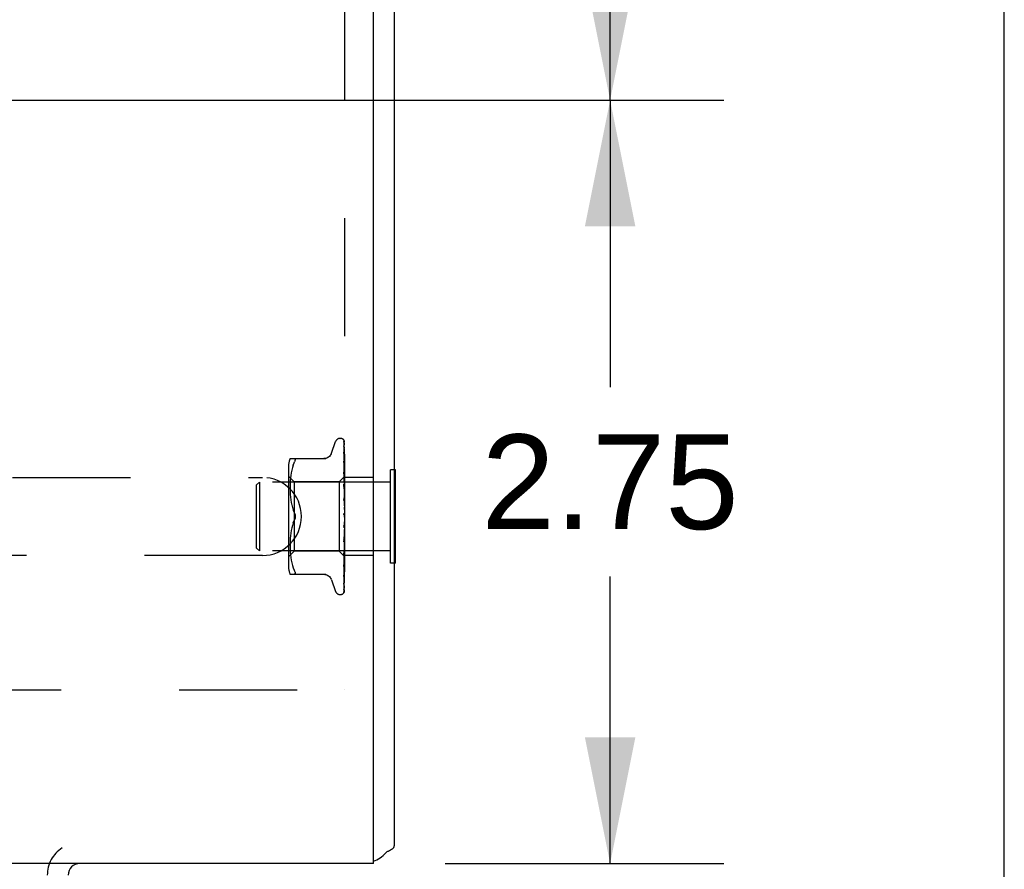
# Model space of a CAD drawing. Header units: inches. Extents: x 0 to 77.3, y 0 to 50.
# Tile 52 of 56: x 73.7 to 77.3, y 39.6 to 42.7. Entities that reach past the tile are written whole.
import ezdxf

# ---------------------------------------------------------------- set-up
doc = ezdxf.new("R2010")
doc.units = ezdxf.units.IN
doc.header["$LTSCALE"] = 4.25
doc.header["$MEASUREMENT"] = 0
doc.linetypes.add('HIDDEN', pattern=[0.2, 0.1, -0.1])
doc.layers.get('0').update_dxf_attribs({"linetype": 'CONTINUOUS'})
doc.layers.add('DEFAULT_2', color=8, linetype='HIDDEN')
doc.layers.add('DIMENSIONS', color=7, linetype='CONTINUOUS')
doc.styles.get("Standard").update_dxf_attribs({"font": 'arial.ttf'})
doc.dimstyles.new('DIMSTYLE_1', dxfattribs={"dimtxt": 0.340909, "dimasz": 0.454545, "dimexe": 0.09, "dimexo": 0.07, "dimgap": 0.0375, "dimtad": 0, "dimtih": 1, "dimtoh": 1, "dimzin": 4, "dimdsep": 46, "dimtxsty": 'Standard', "dimblk": '_FILLED', "dimblk1": '_FILLED', "dimblk2": '_FILLED', "dimcen": 0.09, "dimadec": 3, "dimazin": 1, "dimtfac": 1, "dimtdec": 3, "dimtofl": 0, "dimtmove": 0, "dimatfit": 3, "dimldrblk": '_FILLED', "dimfxl": 0, "dimtolj": 1, "dimtzin": 4, "dimarcsym": 0})

# ---------------------------------------------------------------- blocks, each defined once
blk = doc.blocks.new('_FILLED')
at = {"color": 0, "linetype": 'ByBlock'}
blk.add_solid([(0, 0), (-1, 0.2), (-1, -0.2)], dxfattribs=at)
blk = doc.blocks.new('*D10')
at = {"layer": 'DIMENSIONS', "color": 2, "linetype": 'Continuous'}
for p, q in [((65.3931, 42.3653), (76.2617, 42.3653)), ((75.8526, 42.3653), (75.8526, 41.3312)), ((75.8526, 39.6153), (75.8526, 40.6494)), ((75.2581, 39.6153), (76.2617, 39.6153))]:
    blk.add_line(p, q, dxfattribs=at)
at = {"layer": 'DIMENSIONS', "color": 2, "linetype": 'Continuous', "xscale": 0.4545454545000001, "yscale": 0.4545454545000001, "zscale": 0.4545454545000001}
for p, rotation in [((75.8526, 42.3653), 90), ((75.8526, 39.6153), 270)]:
    blk.add_blockref('_FILLED', p, dxfattribs=dict(at, rotation=rotation))
at = {"layer": 'DIMENSIONS', "color": 2, "linetype": 'Continuous', "insert": (75.8526, 41.1607), "char_height": 0.34091, "width": 0.926411, "attachment_point": 2, "line_spacing_factor": 0.9}
blk.add_mtext('2.75', dxfattribs=at)
blk = doc.blocks.new('*D11')
at = {"layer": 'DIMENSIONS', "color": 2, "linetype": 'Continuous'}
for p, q in [((75.3181, 45.6153), (76.2617, 45.6153)), ((75.8526, 45.6153), (75.8526, 44.3312)), ((75.8526, 42.3653), (75.8526, 43.6494)), ((65.3931, 42.3653), (76.2617, 42.3653))]:
    blk.add_line(p, q, dxfattribs=at)
at = {"layer": 'DIMENSIONS', "color": 2, "linetype": 'Continuous', "xscale": 0.4545454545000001, "yscale": 0.4545454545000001, "zscale": 0.4545454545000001}
for p, rotation in [((75.8526, 45.6153), 90), ((75.8526, 42.3653), 270)]:
    blk.add_blockref('_FILLED', p, dxfattribs=dict(at, rotation=rotation))
at = {"layer": 'DIMENSIONS', "color": 2, "linetype": 'Continuous', "insert": (75.8526, 44.1607), "char_height": 0.34091, "width": 0.926411, "attachment_point": 2, "line_spacing_factor": 0.9}
blk.add_mtext('3.25', dxfattribs=at)
blk = doc.blocks.new('*D12')
at = {"layer": 'DIMENSIONS', "color": 2, "linetype": 'Continuous'}
for p, q in [((65.0749, 42.0471), (65.0749, 37.5796)), ((75.0749, 39.4401), (75.0749, 37.5796)), ((65.0749, 37.9887), (69.3088, 37.9887)), ((75.0749, 37.9887), (70.841, 37.9887))]:
    blk.add_line(p, q, dxfattribs=at)
at = {"layer": 'DIMENSIONS', "color": 2, "linetype": 'Continuous', "xscale": 0.4545454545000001, "yscale": 0.4545454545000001, "zscale": 0.4545454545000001, "rotation": 180}
blk.add_blockref('_FILLED', (65.0749, 37.9887), dxfattribs=at)
at = {"layer": 'DIMENSIONS', "color": 2, "linetype": 'Continuous', "xscale": 0.4545454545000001, "yscale": 0.4545454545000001, "zscale": 0.4545454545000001}
blk.add_blockref('_FILLED', (75.0749, 37.9887), dxfattribs=at)
at = {"layer": 'DIMENSIONS', "color": 2, "linetype": 'Continuous', "insert": (70.0749, 38.1591), "char_height": 0.34091, "width": 1.191281, "attachment_point": 2, "line_spacing_factor": 0.9}
blk.add_mtext('10.00', dxfattribs=at)

msp = doc.modelspace()

# ---------------------------------------------------------------- linework, layer by layer
at = {"color": 7, "linetype": 'Continuous'}
for p, q in [((77.272727, 0), (77.272727, 50)), ((75.078909, 41.033787), (75.074909, 41.033787)), ((75.078909, 40.696787), (75.078909, 41.033787)), ((75.078909, 40.696787), (75.074909, 40.696787))]:
    msp.add_line(p, q, dxfattribs=at)
at = {"color": 3, "linetype": 'Continuous'}
for p, q in [((74.999909, 39.615287), (74.999909, 45.210287)), ((75.074909, 45.210287), (75.074909, 39.678287)), ((74.999909, 39.615287), (55.149909, 39.615287))]:
    msp.add_line(p, q, dxfattribs=at)
for points in [[(75.044092, 39.653157), (75.045299, 39.65437), (75.046672, 39.655564), (75.048209, 39.656743), (75.049888, 39.657902), (75.051686, 39.659039), (75.053574, 39.660152), (75.055519, 39.661242), (75.057487, 39.662311), (75.061358, 39.664392)], [(75.061358, 39.664392), (75.063211, 39.665416), (75.064973, 39.666433), (75.066598, 39.667431), (75.068125, 39.668447), (75.069591, 39.669529), (75.07091, 39.670639), (75.072038, 39.671754), (75.072963, 39.672858), (75.073678, 39.673926), (75.074202, 39.67495), (75.074559, 39.675916), (75.074775, 39.676806), (75.07488, 39.677598), (75.074909, 39.678287)]]:
    msp.add_lwpolyline(points, dxfattribs=at)
for centre, radius, start, end in [((74.957909, 39.732287), 0.117, 291.040241, 317.443082), ((73.941909, 39.573287), 0.042, 90, 180)]:
    msp.add_arc(centre, radius, start, end, dxfattribs=at)
at = {"layer": 'DEFAULT_2', "color": 8, "linetype": 'HIDDEN'}
for p, q in [((74.895909, 44.490287), (74.895909, 40.240287)), ((74.848358, 41.093279), (74.863751, 41.135571)), ((74.879412, 41.146537), (74.880242, 41.146537)), ((74.893266, 41.137854), (74.894266, 41.069019)), ((74.893266, 41.133521), (74.89394, 41.087883)), ((74.893266, 41.132329), (74.894266, 41.06505)), ((74.893266, 41.119486), (74.893597, 41.098284)), ((74.893266, 41.117145), (74.893941, 41.074622)), ((74.893248, 41.096508), (74.893267, 41.096251)), ((74.893266, 41.096256), (74.893941, 41.056727)), ((74.893266, 41.092849), (74.893941, 41.054548)), ((74.893597, 41.098284), (74.894575, 41.034771)), ((74.89394, 41.087883), (74.894575, 41.044348)), ((74.693885, 41.04488), (74.693885, 40.685695)), ((74.699401, 41.073621), (74.828623, 41.073621)), ((74.711224, 41.050605), (74.708149, 41.041715)), ((74.711214, 41.050575), (74.71482, 41.059037)), ((74.71482, 41.059037), (74.716082, 41.061796)), ((74.717054, 41.064235), (74.716082, 41.061796)), ((74.893266, 41.064667), (74.893941, 41.030406)), ((74.893266, 41.060316), (74.893597, 41.044345)), ((74.89327, 41.06463), (74.893267, 41.064663)), ((74.893597, 41.044345), (74.894267, 41.01164)), ((74.893941, 41.074622), (74.894868, 41.015027)), ((74.893941, 41.054548), (74.894575, 41.017938)), ((74.894266, 41.069019), (74.895122, 41.008752)), ((74.894266, 41.06505), (74.895122, 41.006105)), ((74.895909, 41.040532), (74.895294, 41.046531)), ((74.713885, 40.990537), (74.693885, 41.010537)), ((74.702133, 41.013316), (74.701022, 41.003896)), ((74.703647, 41.022853), (74.702126, 41.013266)), ((74.705653, 41.03241), (74.703638, 41.022802)), ((74.708164, 41.041763), (74.70564, 41.032358)), ((74.895149, 41.008778), (74.876908, 40.990537)), ((74.893267, 41.025855), (74.893598, 41.012278)), ((74.893267, 41.020715), (74.893942, 40.994811)), ((74.893281, 41.025647), (74.893268, 41.02585)), ((74.894049, 41.018042), (74.893281, 41.02564)), ((74.893598, 41.012278), (74.894576, 40.971697)), ((74.894897, 41.009406), (74.894049, 41.018042)), ((74.894575, 41.034771), (74.895122, 40.998361)), ((74.894575, 41.017938), (74.895123, 40.9858)), ((74.894868, 41.02404), (74.895122, 41.006207)), ((74.895909, 41.0095), (74.895122, 41.008751)), ((74.895122, 41.008751), (74.895128, 41.008757)), ((74.895128, 41.008757), (74.895146, 41.008775)), ((75.074909, 41.033787), (75.060909, 41.033787)), ((75.060909, 40.696787), (75.060909, 41.033787)), ((71.999909, 41.005787), (74.599909, 41.005787)), ((74.578909, 40.979287), (74.588909, 40.989287)), ((74.578909, 40.751287), (74.578909, 40.979287)), ((75.060909, 40.989287), (74.588909, 40.989287)), ((74.588909, 40.989287), (74.588909, 40.741287)), ((74.699492, 40.978082), (74.699405, 40.969626)), ((74.699779, 40.986434), (74.699489, 40.977938)), ((74.700263, 40.995052), (74.699774, 40.986319)), ((74.701028, 41.003952), (74.700258, 40.994969)), ((74.876908, 40.990537), (74.713885, 40.990537)), ((74.713885, 40.990537), (74.713885, 40.740037)), ((74.876908, 40.990537), (74.876908, 40.740037)), ((74.893286, 40.980932), (74.893269, 40.981214)), ((74.893269, 40.981206), (74.895125, 40.924965)), ((74.89327, 40.975454), (74.893944, 40.957278)), ((74.894484, 40.967936), (74.893287, 40.980927)), ((74.893942, 40.994811), (74.894577, 40.970002)), ((74.894576, 40.971697), (74.895124, 40.948629)), ((74.895122, 41.006104), (74.895146, 41.006233)), ((74.895122, 41.006207), (74.895146, 41.006131)), ((74.895122, 40.998361), (74.895146, 40.998596)), ((74.895122, 40.998563), (74.895146, 40.998397)), ((74.895122, 40.9858), (74.895146, 40.986142)), ((74.895122, 40.986094), (74.895146, 40.985851)), ((74.895526, 40.988794), (74.895146, 40.986142)), ((74.895526, 40.98371), (74.895146, 40.985851)), ((74.895909, 40.975791), (74.895146, 40.96932)), ((74.895909, 40.991342), (74.895526, 40.988794)), ((74.895909, 40.981447), (74.895526, 40.98371)), ((74.999909, 41.005787), (74.895909, 41.005787)), ((74.699406, 40.969797), (74.699486, 40.9612)), ((74.699482, 40.96139), (74.699773, 40.952613)), ((74.699764, 40.952812), (74.700277, 40.943727)), ((74.700263, 40.943922), (74.701061, 40.934629)), ((74.893944, 40.957278), (74.894579, 40.939832)), ((74.895302, 40.958864), (74.894484, 40.967936)), ((74.894577, 40.970002), (74.895124, 40.948182)), ((74.894579, 40.939832), (74.895126, 40.924458)), ((74.895122, 40.968872), (74.895146, 40.96932)), ((74.895122, 40.969248), (74.895146, 40.968949)), ((74.895123, 40.948182), (74.895146, 40.948737)), ((74.895123, 40.948629), (74.895146, 40.948299)), ((74.895909, 40.963162), (74.895146, 40.968949)), ((74.895909, 40.956247), (74.895146, 40.948737)), ((74.895909, 40.941339), (74.895146, 40.948299)), ((74.895909, 40.951996), (74.895302, 40.958864)), ((74.701043, 40.93481), (74.702169, 40.925316)), ((74.702148, 40.92547), (74.703671, 40.915925)), ((74.703649, 40.916045), (74.705634, 40.906544)), ((74.705615, 40.906628), (74.70811, 40.897321)), ((74.893289, 40.932082), (74.893275, 40.932282)), ((74.893275, 40.932272), (74.895131, 40.899051)), ((74.89328, 40.92607), (74.893954, 40.916286)), ((74.89329, 40.932074), (74.895909, 40.902213)), ((74.893954, 40.916286), (74.894588, 40.906839)), ((74.894588, 40.906839), (74.895134, 40.898472)), ((74.895125, 40.924458), (74.895146, 40.925139)), ((74.895125, 40.924965), (74.895146, 40.92465)), ((74.895909, 40.933414), (74.895146, 40.925139)), ((74.895909, 40.916767), (74.895146, 40.92465)), ((74.895909, 40.90812), (74.895146, 40.899377)), ((74.708096, 40.897369), (74.711181, 40.888451)), ((74.711173, 40.888472), (74.71482, 40.879871)), ((74.894809, 40.870981), (74.894738, 40.871067)), ((74.894933, 40.870833), (74.894874, 40.870903)), ((74.895131, 40.899051), (74.895146, 40.898855)), ((74.895909, 40.890334), (74.895146, 40.898854)), ((74.895909, 40.881278), (74.895146, 40.872383)), ((74.895909, 40.862997), (74.895146, 40.871846)), ((74.895909, 40.868815), (74.895715, 40.869192)), ((74.70811, 40.833254), (74.705615, 40.823947)), ((74.711173, 40.842102), (74.71482, 40.850704)), ((74.895909, 40.853857), (74.89329, 40.82392)), ((74.893983, 40.835788), (74.893315, 40.83039)), ((74.894615, 40.841076), (74.893983, 40.835788)), ((74.89516, 40.845817), (74.894615, 40.841076)), ((74.895909, 40.835742), (74.895146, 40.844601)), ((74.701061, 40.795945), (74.700263, 40.786652)), ((74.702169, 40.805259), (74.701043, 40.795765)), ((74.703671, 40.81465), (74.702148, 40.805105)), ((74.705634, 40.82403), (74.703649, 40.814529)), ((74.895127, 40.818333), (74.893271, 40.773399)), ((74.894581, 40.806944), (74.893947, 40.793435)), ((74.895124, 40.793924), (74.894577, 40.775242)), ((74.895128, 40.818871), (74.894581, 40.806944)), ((74.894846, 40.791071), (74.895214, 40.795245)), ((74.895124, 40.793924), (74.895128, 40.793552)), ((74.895124, 40.793446), (74.895146, 40.793776)), ((74.895127, 40.818333), (74.895146, 40.818611)), ((74.895909, 40.82685), (74.895146, 40.818611)), ((74.895909, 40.809555), (74.895146, 40.818103)), ((74.895909, 40.801232), (74.895146, 40.793776)), ((74.895214, 40.795245), (74.895527, 40.798809)), ((74.895527, 40.798809), (74.895792, 40.801851)), ((74.895792, 40.801851), (74.895909, 40.803199)), ((74.699405, 40.760948), (74.699492, 40.752492)), ((74.699486, 40.769374), (74.699406, 40.760778)), ((74.699773, 40.777961), (74.699482, 40.769185)), ((74.700277, 40.786848), (74.699764, 40.777762)), ((74.895124, 40.793446), (74.893268, 40.726409)), ((74.893271, 40.773394), (74.893288, 40.773659)), ((74.893947, 40.793435), (74.893273, 40.779391)), ((74.89329, 40.773687), (74.893897, 40.780432)), ((74.893897, 40.780432), (74.894846, 40.791071)), ((74.894577, 40.775242), (74.893943, 40.754018)), ((74.895123, 40.77162), (74.894576, 40.74686)), ((74.895123, 40.771207), (74.894576, 40.745289)), ((74.895123, 40.771621), (74.895146, 40.77112)), ((74.895124, 40.771207), (74.895146, 40.771526)), ((74.895128, 40.793552), (74.895146, 40.793311)), ((74.895909, 40.785382), (74.895146, 40.793311)), ((74.895909, 40.777929), (74.895146, 40.771526)), ((74.895909, 40.764097), (74.895146, 40.77112)), ((74.599909, 40.724787), (71.999909, 40.724787)), ((74.578909, 40.751287), (74.588909, 40.741287)), ((75.060909, 40.741287), (74.588909, 40.741287)), ((74.713885, 40.740037), (74.693885, 40.720037)), ((74.699489, 40.752637), (74.699779, 40.74414)), ((74.699774, 40.744255), (74.700263, 40.735523)), ((74.700258, 40.735605), (74.701028, 40.726622)), ((74.701022, 40.726678), (74.702133, 40.717259)), ((74.876908, 40.740037), (74.713885, 40.740037)), ((74.895909, 40.721036), (74.876908, 40.740037)), ((74.893943, 40.754018), (74.893268, 40.731878)), ((74.893268, 40.72641), (74.893284, 40.726664)), ((74.893284, 40.72667), (74.894482, 40.739198)), ((74.894576, 40.74686), (74.893941, 40.71869)), ((74.895123, 40.737916), (74.894266, 40.684912)), ((74.895123, 40.737667), (74.894266, 40.683537)), ((74.895123, 40.752727), (74.894267, 40.706114)), ((74.894482, 40.739198), (74.895301, 40.748017)), ((74.895122, 40.727718), (74.894575, 40.690805)), ((74.895122, 40.727565), (74.894575, 40.690221)), ((74.895122, 40.752727), (74.895146, 40.752332)), ((74.895122, 40.752391), (74.895146, 40.752664)), ((74.895122, 40.737916), (74.895146, 40.737627)), ((74.895122, 40.737667), (74.895146, 40.737873)), ((74.895122, 40.727718), (74.895146, 40.727536)), ((74.895122, 40.727565), (74.895146, 40.727688)), ((74.895909, 40.757783), (74.895146, 40.752664)), ((74.895909, 40.74647), (74.895146, 40.752332)), ((74.895301, 40.748017), (74.895909, 40.754747)), ((74.999909, 40.724787), (74.895909, 40.724787)), ((74.702126, 40.717309), (74.703647, 40.707721)), ((74.703638, 40.707772), (74.705653, 40.698164)), ((74.70564, 40.698217), (74.708164, 40.688811)), ((74.708149, 40.688859), (74.711224, 40.67997)), ((74.893941, 40.71869), (74.893267, 40.689258)), ((74.893277, 40.684635), (74.894046, 40.691786)), ((74.894575, 40.690221), (74.89394, 40.647587)), ((74.895122, 40.722499), (74.894266, 40.662336)), ((74.895122, 40.722499), (74.895146, 40.722424)), ((74.895122, 40.722448), (74.895146, 40.722475)), ((75.074909, 40.696787), (75.060909, 40.696787)), ((74.699401, 40.656954), (74.828623, 40.656954)), ((74.711214, 40.679999), (74.71482, 40.671537)), ((74.716082, 40.65714), (74.71482, 40.656954)), ((74.893267, 40.653026), (74.893265, 40.652972)), ((74.893941, 40.686195), (74.893266, 40.649132)), ((74.894266, 40.684912), (74.893266, 40.624486)), ((74.894266, 40.662621), (74.893266, 40.593656)), ((74.893267, 40.684497), (74.893276, 40.684627)), ((74.848358, 40.637295), (74.863751, 40.595003)), ((74.893266, 40.649111), (74.893261, 40.649042)), ((74.893267, 40.649137), (74.893266, 40.649111)), ((74.89394, 40.647587), (74.893266, 40.602881)), ((74.879412, 40.584037), (74.880242, 40.584037)), ((74.89248, 40.591386), (74.892966, 40.59205)), ((74.893279, 40.60373), (74.893949, 40.604935)), ((71.749909, 40.240287), (74.999909, 40.240287))]:
    msp.add_line(p, q, dxfattribs=at)
for points in [[(74.895909, 41.133828), (74.895452, 41.13535), (74.894981, 41.13666), (74.894456, 41.137894), (74.89386, 41.139074), (74.893156, 41.140223), (74.892289, 41.14135), (74.891464, 41.142194)], [(74.89186, 41.141747), (74.891601, 41.142012), (74.89159, 41.142024), (74.89161, 41.142002), (74.891669, 41.141938), (74.891777, 41.141815), (74.891912, 41.141652), (74.892057, 41.141462), (74.892208, 41.141247), (74.892354, 41.141019), (74.892496, 41.140774), (74.892631, 41.140513), (74.892758, 41.140237), (74.892874, 41.139947), (74.892978, 41.139646), (74.893067, 41.139333), (74.893142, 41.139012), (74.893199, 41.138683), (74.89324, 41.138347), (74.893262, 41.138006), (74.893266, 41.137851)], [(74.895909, 41.135327), (74.895784, 41.135664), (74.895615, 41.136087), (74.895438, 41.136499), (74.895253, 41.1369), (74.895062, 41.137289), (74.894865, 41.137665), (74.894664, 41.138028), (74.89446, 41.138378), (74.894254, 41.138714), (74.894046, 41.139038), (74.893838, 41.139347), (74.89363, 41.139644), (74.893423, 41.139926), (74.893219, 41.140194), (74.893019, 41.140447), (74.892823, 41.140684), (74.892635, 41.140906), (74.892454, 41.141111), (74.892284, 41.1413), (74.892123, 41.141472), (74.89198, 41.141623), (74.89186, 41.141747)], [(74.892838, 41.134362), (74.89282, 41.134391), (74.892817, 41.134396), (74.892873, 41.134277), (74.892969, 41.134035), (74.893082, 41.133676), (74.893182, 41.133223), (74.893249, 41.132702), (74.893266, 41.132327)], [(74.893047, 41.134018), (74.892895, 41.134265), (74.892838, 41.134362)], [(74.895909, 41.123533), (74.895594, 41.125182), (74.895184, 41.127134), (74.894753, 41.129003), (74.894303, 41.130791), (74.893832, 41.1325), (74.893338, 41.134126), (74.892974, 41.135231)], [(74.892978, 41.135222), (74.892997, 41.135166), (74.893132, 41.134674), (74.893229, 41.134095), (74.893266, 41.133516)], [(74.895909, 41.128388), (74.895668, 41.129045), (74.895375, 41.129761), (74.895066, 41.130443), (74.894749, 41.131088), (74.894429, 41.131696), (74.894112, 41.132263), (74.893807, 41.132785), (74.893519, 41.133261), (74.893047, 41.134018)], [(74.893152, 41.118024), (74.893141, 41.118054), (74.893157, 41.118001), (74.893201, 41.117812), (74.893247, 41.11749), (74.893266, 41.117146)], [(74.893651, 41.11699), (74.89344, 41.117406), (74.893277, 41.117742), (74.893175, 41.117967), (74.893152, 41.118024)], [(74.895909, 41.10409), (74.895649, 41.10592), (74.895256, 41.108538), (74.894845, 41.111112), (74.894419, 41.113637), (74.893978, 41.116113), (74.893522, 41.118533), (74.89319, 41.120215)], [(74.893192, 41.120215), (74.893235, 41.119944), (74.893266, 41.119481)], [(74.895909, 41.112016), (74.895682, 41.112646), (74.895393, 41.113376), (74.89509, 41.114077), (74.894782, 41.114744), (74.894476, 41.115374), (74.894179, 41.115964), (74.893651, 41.11699)], [(74.848188, 41.092812), (74.847411, 41.090894), (74.845701, 41.087634), (74.843579, 41.084598), (74.841067, 41.081835), (74.83821, 41.079402), (74.835056, 41.077356), (74.831668, 41.075731), (74.828114, 41.074558), (74.824451, 41.073854), (74.82078, 41.073621)], [(74.895909, 41.076098), (74.895671, 41.078153), (74.895282, 41.081382), (74.894876, 41.084612), (74.894457, 41.087834), (74.894022, 41.091046), (74.893574, 41.094243), (74.893248, 41.096498)], [(74.893363, 41.09271), (74.893318, 41.092839), (74.893262, 41.093024), (74.893249, 41.093079), (74.89326, 41.092994), (74.893267, 41.09285)], [(74.894125, 41.090964), (74.893851, 41.091556), (74.893614, 41.092088), (74.893434, 41.092523), (74.893363, 41.09271)], [(74.895909, 41.086799), (74.895826, 41.087034), (74.895482, 41.087937), (74.895123, 41.088791), (74.89477, 41.089579), (74.894125, 41.090964)], [(74.71482, 41.073621), (74.716082, 41.073434), (74.717054, 41.072907), (74.71773, 41.072093), (74.718127, 41.071023), (74.718261, 41.069713), (74.718127, 41.068159)], [(74.717054, 41.064235), (74.71773, 41.06634), (74.718127, 41.068159)], [(74.894357, 41.057288), (74.894055, 41.057968), (74.89379, 41.058596), (74.89357, 41.059164), (74.893412, 41.059641), (74.893317, 41.060001), (74.893276, 41.060229), (74.893267, 41.060316), (74.893267, 41.060318)], [(74.895294, 41.046531), (74.89489, 41.050314), (74.894473, 41.054132), (74.894041, 41.057981), (74.893271, 41.064621)], [(74.893941, 41.056727), (74.894868, 41.001504), (74.895123, 40.986094)], [(74.895909, 41.053653), (74.89571, 41.054185), (74.895371, 41.055017), (74.895025, 41.055813), (74.894357, 41.057288)], [(74.895124, 41.015606), (74.894388, 41.017196), (74.894054, 41.017956), (74.893763, 41.018684), (74.893534, 41.019348), (74.893377, 41.019928), (74.893294, 41.020394), (74.893268, 41.020716)], [(74.893941, 41.030406), (74.894868, 40.982585), (74.895123, 40.969248)], [(74.894267, 41.01164), (74.894868, 40.981723), (74.895123, 40.968872)], [(74.895909, 40.998663), (74.895686, 41.001084), (74.894897, 41.009406)], [(74.895909, 41.007525), (74.895635, 41.007162), (74.895419, 41.006849), (74.89526, 41.006585), (74.89516, 41.006375), (74.895122, 41.006225), (74.895122, 41.006207)], [(74.895909, 41.013785), (74.895848, 41.013939), (74.895494, 41.014785), (74.895124, 41.015606)], [(74.895909, 41.009248), (74.895717, 41.00918), (74.895526, 41.009078), (74.895335, 41.008943), (74.895146, 41.008775)], [(74.895909, 41.008378), (74.895717, 41.00789), (74.895526, 41.00737), (74.895335, 41.006817), (74.895146, 41.006233)], [(74.895287, 40.96997), (74.894608, 40.971321), (74.894274, 40.97202), (74.893961, 40.972736), (74.893689, 40.973452), (74.893474, 40.974158), (74.893337, 40.974805), (74.893275, 40.975356), (74.89327, 40.975465)], [(74.895909, 41.006262), (74.895635, 41.006112), (74.895419, 41.00602), (74.89526, 41.005987), (74.89516, 41.006011), (74.895122, 41.006104)], [(74.895909, 41.00041), (74.895635, 40.999958), (74.895419, 40.99955), (74.89526, 40.999183), (74.89516, 40.998865), (74.895122, 40.998604), (74.895122, 40.998563)], [(74.895909, 40.997929), (74.895635, 40.997896), (74.895419, 40.997921), (74.89526, 40.998007), (74.89516, 40.99815), (74.895122, 40.998361)], [(74.895909, 40.988411), (74.895635, 40.987886), (74.895419, 40.987398), (74.89526, 40.986941), (74.89516, 40.986527), (74.895122, 40.986165), (74.895122, 40.986094)], [(74.895909, 40.984802), (74.895635, 40.984887), (74.895419, 40.985029), (74.89526, 40.985231), (74.89516, 40.985486), (74.895122, 40.9858)], [(74.895909, 40.971962), (74.895635, 40.971384), (74.895419, 40.970832), (74.89526, 40.970302), (74.89516, 40.969807), (74.895122, 40.969357), (74.895122, 40.969248)], [(74.895909, 41.004914), (74.895717, 41.005269), (74.895526, 41.00559), (74.895335, 41.005877), (74.895146, 41.006131)], [(74.895909, 41.002337), (74.895717, 41.001446), (74.895526, 41.000526), (74.895335, 40.999576), (74.895146, 40.998596)], [(74.895909, 40.995535), (74.895717, 40.996299), (74.895526, 40.997031), (74.895335, 40.99773), (74.895146, 40.998397)], [(74.895909, 40.967356), (74.895635, 40.967555), (74.895419, 40.967809), (74.89526, 40.968119), (74.89516, 40.968479), (74.895122, 40.968872)], [(74.895909, 40.951657), (74.895635, 40.951047), (74.895419, 40.950452), (74.89526, 40.949868), (74.89516, 40.949309), (74.895122, 40.948788), (74.895123, 40.948629)], [(74.895909, 40.94622), (74.895635, 40.946527), (74.895419, 40.946883), (74.89526, 40.947291), (74.89516, 40.947741), (74.895123, 40.948182)], [(74.895909, 40.968659), (74.895615, 40.969301), (74.895287, 40.96997)], [(74.894892, 40.92172), (74.894595, 40.922236), (74.8943, 40.922783), (74.894016, 40.923372), (74.893757, 40.923997), (74.893537, 40.924661), (74.893377, 40.925327), (74.89329, 40.925963), (74.893279, 40.92611)], [(74.895909, 40.919959), (74.89577, 40.920218), (74.895482, 40.920726), (74.894892, 40.92172)], [(74.895909, 40.928231), (74.895635, 40.92761), (74.895419, 40.926994), (74.89526, 40.926377), (74.89516, 40.925774), (74.895122, 40.9252), (74.895125, 40.924965)], [(74.895909, 40.90253), (74.895635, 40.901921), (74.895419, 40.901305), (74.89526, 40.900678), (74.89516, 40.900054), (74.895122, 40.899448), (74.895131, 40.899051)], [(74.895909, 40.922159), (74.895635, 40.922563), (74.895419, 40.923008), (74.89526, 40.9235), (74.89516, 40.924024), (74.895125, 40.924458)], [(74.71482, 40.879871), (74.715867, 40.877495), (74.716727, 40.87506), (74.717403, 40.872584), (74.717887, 40.870108), (74.718171, 40.867671), (74.718258, 40.865287)], [(74.718258, 40.865287), (74.7182, 40.867196), (74.718024, 40.869117), (74.717724, 40.871053), (74.717315, 40.872964), (74.716801, 40.87482), (74.716202, 40.876601), (74.715545, 40.878283), (74.71482, 40.879871)], [(74.71482, 40.850704), (74.715399, 40.85196), (74.715942, 40.853285), (74.716453, 40.854681), (74.716916, 40.856135), (74.71732, 40.857633), (74.717659, 40.859164), (74.717923, 40.860719), (74.718113, 40.862272), (74.718224, 40.863794), (74.718258, 40.865287)], [(74.718258, 40.865287), (74.718171, 40.862901), (74.717886, 40.860462), (74.717402, 40.857985), (74.716726, 40.85551), (74.715866, 40.853077), (74.71482, 40.850704)], [(74.894362, 40.871578), (74.894152, 40.871911), (74.89393, 40.872319), (74.89372, 40.872786), (74.893536, 40.873307), (74.893391, 40.873878), (74.893299, 40.874474), (74.893266, 40.875066), (74.89329, 40.875652)], [(74.894662, 40.871163), (74.894581, 40.871269), (74.894494, 40.871387), (74.894401, 40.871519), (74.894362, 40.871578)], [(74.895147, 40.870588), (74.895117, 40.870626), (74.895044, 40.870709), (74.894927, 40.870842), (74.894772, 40.871026), (74.894584, 40.871266), (74.89437, 40.871567)], [(74.89437, 40.871567), (74.894564, 40.871272), (74.894807, 40.870882), (74.895046, 40.870476), (74.895281, 40.87005), (74.895514, 40.869603), (74.895715, 40.869192)], [(74.895229, 40.870502), (74.895116, 40.870626), (74.895076, 40.870671), (74.895033, 40.870719), (74.894985, 40.870773)], [(74.895134, 40.898472), (74.895122, 40.898773), (74.895146, 40.899377)], [(74.895909, 40.875483), (74.895635, 40.874907), (74.895419, 40.874315), (74.89526, 40.873699), (74.89516, 40.873076), (74.895122, 40.872461), (74.895146, 40.871846)], [(74.895715, 40.869192), (74.895635, 40.869366), (74.895419, 40.869939), (74.89526, 40.87054), (74.89516, 40.871154), (74.895122, 40.871766), (74.895146, 40.872383)], [(74.895909, 40.896043), (74.895635, 40.896529), (74.895419, 40.897048), (74.89526, 40.897604), (74.89516, 40.898183), (74.895134, 40.898472)], [(74.895909, 40.869627), (74.89574, 40.869876), (74.895591, 40.870076), (74.895457, 40.870242), (74.895356, 40.87036), (74.89528, 40.870447), (74.895229, 40.870502)], [(74.71482, 40.850704), (74.711181, 40.842123), (74.708096, 40.833206)], [(74.893305, 40.830304), (74.893367, 40.830729), (74.893521, 40.831393), (74.893736, 40.832032), (74.893983, 40.832611), (74.89425, 40.833135), (74.894521, 40.833601), (74.894789, 40.834022), (74.895053, 40.834415), (74.89531, 40.83479), (74.895559, 40.835159), (74.895806, 40.835544), (74.895909, 40.835714)], [(74.89516, 40.845817), (74.895122, 40.845214), (74.895146, 40.844601)], [(74.895909, 40.84146), (74.895635, 40.842055), (74.895419, 40.842662), (74.89526, 40.843286), (74.89516, 40.843913), (74.895122, 40.844526), (74.895146, 40.845133)], [(74.895909, 40.848067), (74.895635, 40.847547), (74.895419, 40.846998), (74.89526, 40.846417), (74.89516, 40.845817)], [(74.895128, 40.818871), (74.895122, 40.818693), (74.895146, 40.818103)], [(74.895909, 40.814966), (74.895635, 40.815584), (74.895419, 40.816203), (74.89526, 40.816828), (74.89516, 40.817444), (74.895122, 40.818036), (74.895127, 40.818333)], [(74.895909, 40.796071), (74.895654, 40.795743), (74.895449, 40.795376), (74.895291, 40.794967), (74.895184, 40.794524), (74.89513, 40.794053), (74.895124, 40.793924)], [(74.895909, 40.821274), (74.895635, 40.820827), (74.895419, 40.820343), (74.89526, 40.819817), (74.89516, 40.819262), (74.895128, 40.818871)], [(74.893273, 40.779373), (74.893332, 40.779972), (74.893467, 40.780645), (74.893676, 40.781349), (74.893938, 40.782037), (74.894236, 40.782708), (74.894552, 40.783346), (74.894876, 40.783959), (74.8952, 40.784557), (74.895517, 40.78515), (74.895824, 40.785756), (74.895909, 40.785933)], [(74.895909, 40.790291), (74.895635, 40.790909), (74.895419, 40.791518), (74.89526, 40.792121), (74.89516, 40.792704), (74.895122, 40.793254), (74.895124, 40.793446)], [(74.895909, 40.77337), (74.895635, 40.773116), (74.895419, 40.77281), (74.89526, 40.772449), (74.89516, 40.772042), (74.895123, 40.771621)], [(74.895909, 40.768326), (74.895634, 40.768927), (74.895418, 40.769503), (74.89526, 40.770055), (74.895161, 40.770579), (74.895123, 40.771068), (74.895124, 40.771207)], [(74.894576, 40.745289), (74.893597, 40.699727), (74.893267, 40.684492)], [(74.893269, 40.731869), (74.893275, 40.731997), (74.893325, 40.732445), (74.893439, 40.732995), (74.893623, 40.733625), (74.89387, 40.734307), (74.894169, 40.735026), (74.894501, 40.735756)], [(74.895123, 40.75239), (74.894266, 40.704258), (74.893941, 40.686195)], [(74.894501, 40.735756), (74.895209, 40.737237), (74.895559, 40.737987), (74.895909, 40.738796)], [(74.895909, 40.753992), (74.895635, 40.753849), (74.895419, 40.75365), (74.89526, 40.753393), (74.89516, 40.753084), (74.895122, 40.752727)], [(74.895909, 40.749865), (74.895635, 40.750419), (74.895419, 40.750942), (74.89526, 40.751437), (74.89516, 40.751894), (74.895122, 40.752302), (74.895122, 40.752391)], [(74.895909, 40.738635), (74.895635, 40.73861), (74.895419, 40.738525), (74.89526, 40.738381), (74.89516, 40.738181), (74.895122, 40.737916)], [(74.895909, 40.735577), (74.895635, 40.736067), (74.895419, 40.736518), (74.89526, 40.736931), (74.89516, 40.737299), (74.895122, 40.737612), (74.895122, 40.737667)], [(74.895909, 40.727857), (74.895635, 40.727949), (74.895419, 40.727982), (74.89526, 40.727956), (74.89516, 40.727872), (74.895122, 40.727718)], [(74.895909, 40.725976), (74.895635, 40.726386), (74.895419, 40.726748), (74.89526, 40.727064), (74.89516, 40.727329), (74.895122, 40.727536), (74.895122, 40.727565)], [(74.895909, 40.741523), (74.895717, 40.740563), (74.895526, 40.739635), (74.895335, 40.738738), (74.895146, 40.737873)], [(74.895909, 40.733137), (74.895717, 40.734218), (74.895526, 40.735326), (74.895335, 40.736463), (74.895146, 40.737627)], [(74.895909, 40.729736), (74.895717, 40.729174), (74.895526, 40.728645), (74.895335, 40.72815), (74.895146, 40.727688)], [(74.895909, 40.72458), (74.895717, 40.725273), (74.895526, 40.725996), (74.895335, 40.726751), (74.895146, 40.727536)], [(74.895909, 40.722848), (74.895717, 40.722704), (74.895526, 40.722594), (74.895335, 40.722518), (74.895146, 40.722475)], [(74.894267, 40.706114), (74.893597, 40.67045), (74.893266, 40.653029)], [(74.894575, 40.690805), (74.893597, 40.626192), (74.893266, 40.604657)], [(74.893267, 40.689256), (74.893283, 40.689448), (74.893335, 40.689762), (74.893443, 40.690191), (74.893612, 40.690714), (74.893837, 40.691312), (74.894105, 40.691957), (74.894409, 40.692642), (74.895069, 40.694092)], [(74.894046, 40.691786), (74.894477, 40.695906), (74.894894, 40.699973), (74.895297, 40.703985), (74.895909, 40.710278)], [(74.895069, 40.694092), (74.895406, 40.694856), (74.895733, 40.695646), (74.895909, 40.696101)], [(74.895909, 40.722045), (74.895635, 40.722252), (74.895419, 40.722401), (74.89526, 40.722494), (74.89516, 40.722529), (74.895122, 40.722506), (74.895122, 40.722499)], [(74.895909, 40.72141), (74.895635, 40.721724), (74.895419, 40.721985), (74.89526, 40.722193), (74.89516, 40.722346), (74.895122, 40.722439), (74.895122, 40.722448)], [(74.895909, 40.721109), (74.895717, 40.721388), (74.895526, 40.7217), (74.895335, 40.722046), (74.895146, 40.722424)], [(74.71482, 40.671537), (74.716082, 40.668779), (74.717054, 40.666339), (74.71773, 40.664234), (74.718127, 40.662416), (74.718261, 40.660861), (74.718127, 40.659551)], [(74.716082, 40.65714), (74.717054, 40.657668), (74.71773, 40.658481), (74.718127, 40.659551)], [(74.82078, 40.656954), (74.824451, 40.656721), (74.828114, 40.656017), (74.831668, 40.654843), (74.835056, 40.653219), (74.83821, 40.651172), (74.841067, 40.648739), (74.843579, 40.645977), (74.845701, 40.64294), (74.847411, 40.63968), (74.848188, 40.637763)], [(74.893262, 40.649052), (74.893586, 40.651571), (74.894033, 40.655123), (74.894466, 40.658669), (74.894885, 40.662203), (74.895289, 40.665725), (74.895677, 40.669223), (74.895909, 40.671386)], [(74.893265, 40.652972), (74.893265, 40.652978), (74.89329, 40.653104), (74.893366, 40.653381), (74.89351, 40.653796), (74.893719, 40.654323), (74.893978, 40.654922), (74.894277, 40.655584), (74.894603, 40.656295), (74.894948, 40.657057), (74.895308, 40.657883), (74.895664, 40.658763), (74.895909, 40.659426)], [(74.894266, 40.683537), (74.893597, 40.641956), (74.893266, 40.621598)], [(74.893215, 40.623983), (74.893213, 40.623978), (74.893235, 40.624047), (74.893309, 40.62424), (74.893441, 40.624552), (74.89363, 40.624963), (74.893867, 40.625458), (74.894448, 40.626655)], [(74.893267, 40.624485), (74.893253, 40.624232), (74.893226, 40.624035), (74.893215, 40.623983)], [(74.893227, 40.621148), (74.893555, 40.623122), (74.894005, 40.62594), (74.894442, 40.628793), (74.894864, 40.631676), (74.895272, 40.634589), (74.895662, 40.637523), (74.895909, 40.639465)], [(74.893267, 40.621604), (74.893254, 40.621351), (74.893227, 40.62114)], [(74.894448, 40.626655), (74.894771, 40.627337), (74.895101, 40.628064), (74.895427, 40.628831), (74.895739, 40.629634), (74.895909, 40.630111)], [(74.892454, 40.591351), (74.892443, 40.591334), (74.89248, 40.591386)], [(74.893266, 40.594257), (74.893245, 40.593827), (74.893165, 40.593231), (74.893036, 40.592681), (74.892876, 40.592203), (74.892712, 40.59182), (74.892568, 40.591541), (74.892475, 40.591383), (74.892454, 40.591351)], [(74.893266, 40.59366), (74.893225, 40.593029), (74.893123, 40.592423), (74.89297, 40.591862), (74.892781, 40.591359), (74.892574, 40.590927)], [(74.892578, 40.590935), (74.893022, 40.591811), (74.893601, 40.59311), (74.894134, 40.594485), (74.894628, 40.595938), (74.895093, 40.597475), (74.895529, 40.599108), (74.895909, 40.600731)], [(74.892966, 40.59205), (74.893213, 40.592396), (74.893486, 40.592791), (74.893774, 40.593227), (74.894074, 40.593704), (74.894379, 40.594216), (74.894685, 40.594764), (74.894987, 40.595346), (74.895281, 40.59596), (74.895562, 40.596606), (74.895825, 40.597281), (74.895909, 40.597514)], [(74.893055, 40.60333), (74.893035, 40.603274), (74.893016, 40.603227), (74.893048, 40.603294), (74.893137, 40.603467), (74.893279, 40.60373)], [(74.893266, 40.604657), (74.893241, 40.604214), (74.893173, 40.603767), (74.893094, 40.603452), (74.893055, 40.60333)], [(74.893122, 40.601764), (74.893463, 40.603151), (74.893929, 40.605167), (74.894379, 40.607255), (74.894812, 40.60941), (74.89523, 40.611632), (74.895629, 40.613919), (74.895909, 40.615647)], [(74.893266, 40.602887), (74.893242, 40.60245), (74.89317, 40.601968), (74.893123, 40.60176)], [(74.893949, 40.604935), (74.894218, 40.605432), (74.894496, 40.605963), (74.894779, 40.606526), (74.89506, 40.607118), (74.895336, 40.607738), (74.895601, 40.608385), (74.895851, 40.609055), (74.895909, 40.609222)], [(74.895074, 40.593097), (74.895142, 40.593233), (74.895539, 40.594105), (74.895909, 40.595074)]]:
    msp.add_lwpolyline(points, dxfattribs=at)
for centre, radius, start, end in [((74.879412, 41.129871), 0.016667, 90, 160), ((74.880242, 41.129871), 0.016667, 47.764659, 90), ((74.771463, 41.04488), 0.077578, 157.923935, 180), ((74.599909, 40.865287), 0.1405, 270, 90), ((74.771463, 40.685695), 0.077578, 180, 202.076065), ((74.879412, 40.600704), 0.016667, 200, 270), ((74.880242, 40.600704), 0.016667, 270, 332.851231), ((73.941909, 39.573287), 0.117, 123.099825, 180)]:
    msp.add_arc(centre, radius, start, end, dxfattribs=at)

# ---------------------------------------------------------------- dimensions: what is measured, and where the dimension line sits
at = {"layer": 'DIMENSIONS', "color": 2, "linetype": 'Continuous'}
for base, p1, p2, angle, picture, middle in [((75.852581, 42.365287), (75.248091, 45.615287), (65.323091, 42.365287), 270, '*D11', (75.853405, 43.988386)), ((75.852581, 42.365287), (75.188091, 39.615287), (65.323091, 42.365287), 90, '*D10', (75.849603, 40.988385)), ((65.074909, 37.988675), (75.074909, 39.510105), (65.074909, 42.117105), 180, '*D12', (70.089394, 37.986775))]:
    dim = msp.add_linear_dim(base=base, p1=p1, p2=p2, angle=angle, dimstyle='DIMSTYLE_1', dxfattribs=at)
    dim.commit()
    dim.dimension.update_dxf_attribs({"geometry": picture, "text_midpoint": middle, "dimtype": 160})

doc.saveas('drawing.dxf')
